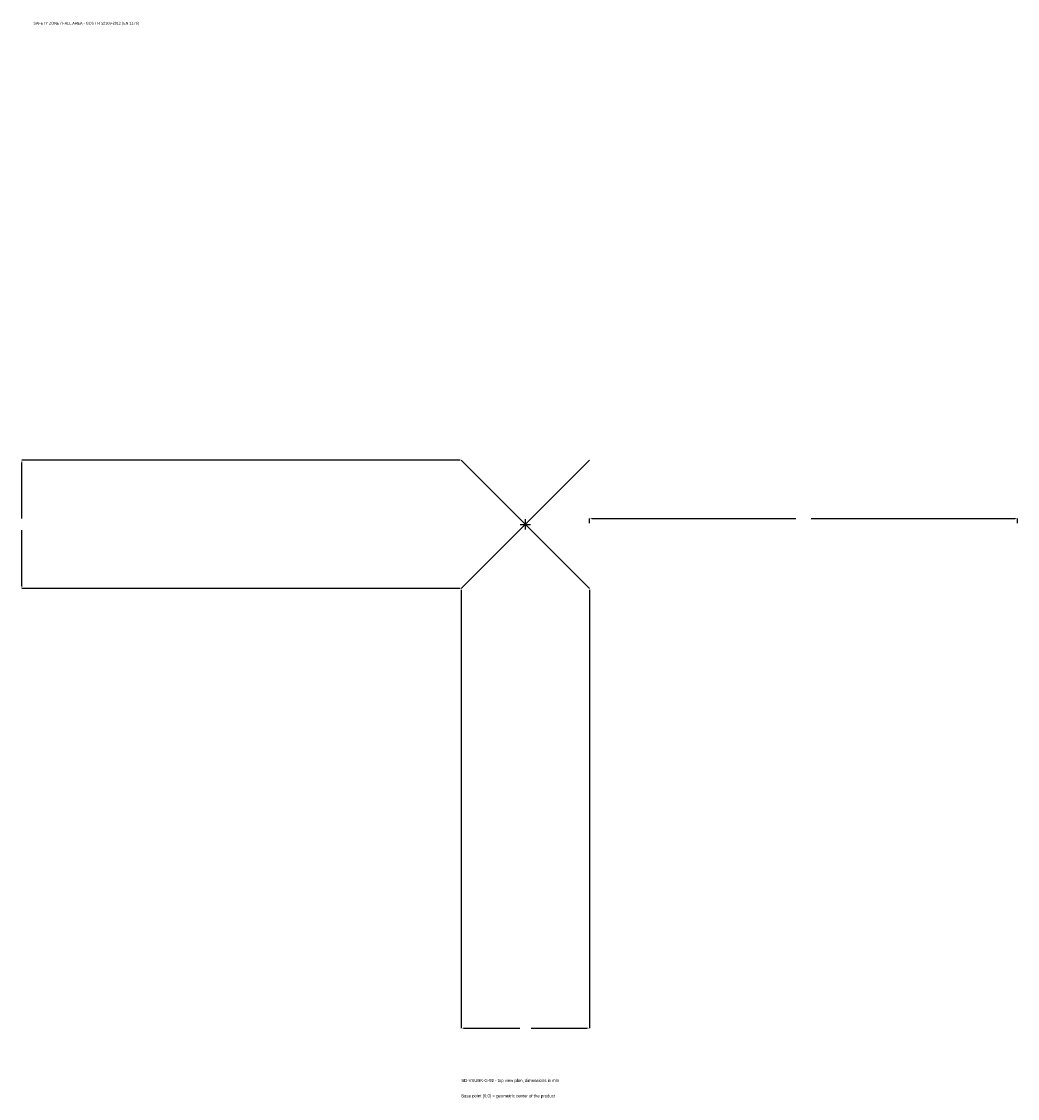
# Model space of a CAD drawing. Extents: x -1767 to 1725, y -2012 to 1763.
import ezdxf

# ---------------------------------------------------------------- set-up
doc = ezdxf.new("R2010")
doc.units = 0
for name, color, linetype in [('GP_MAF_zona_bezopasnosti', 1, 'Continuous'), ('ZSK_DANNYE', 3, 'Continuous'), ('ZSK_KONTUR', 7, 'Continuous'), ('ZSK_RAZMERY', 8, 'Continuous')]:
    doc.layers.add(name, color=color, linetype=linetype)
doc.dimstyles.new('ORION', dxfattribs={"dimtxt": 13.5, "dimasz": 8.1, "dimexe": 1.25, "dimexo": 4.05, "dimtad": 1, "dimcen": 2.5, "dimazin": 3, "dimtfac": 1, "dimtmove": 0, "dimatfit": 3})

# ---------------------------------------------------------------- blocks, each defined once
blk = doc.blocks.new('_CLOSEDFILLED')
at = {"color": 0, "linetype": 'BYBLOCK'}
blk.add_solid([(-1, 0.16), (0, 0), (-1, -0.16)], dxfattribs=at)
blk = doc.blocks.new('*D1')
for p, q in [((-225, -229.05), (-225, -1765.5)), ((225, -229.05), (225, -1765.5)), ((-216.9, -1765.5), (-20.25, -1765.5)), ((20.25, -1765.5), (216.9, -1765.5))]:
    blk.add_line(p, q)
at = {"layer": 'Defpoints'}
for p in [(-225, -225), (225, -225), (-225, -1765.5)]:
    blk.add_point(p, dxfattribs=at)
at = {"layer": 'ZSK_RAZMERY', "xscale": 8.1, "yscale": 8.1, "rotation": 180}
blk.add_blockref('_CLOSEDFILLED', (-225, -1765.5), dxfattribs=at)
at = {"layer": 'ZSK_RAZMERY', "xscale": 8.1, "yscale": 8.1}
blk.add_blockref('_CLOSEDFILLED', (225, -1765.5), dxfattribs=at)
blk = doc.blocks.new('*D2')
for p, q in [((-229.05, 225), (-1765.5, 225)), ((-1765.5, 20.25), (-1765.5, 216.9)), ((-1765.5, -216.9), (-1765.5, -20.25)), ((-229.05, -225), (-1765.5, -225))]:
    blk.add_line(p, q)
at = {"layer": 'Defpoints'}
for p in [(-225, 225), (-1765.5, -225), (-225, -225)]:
    blk.add_point(p, dxfattribs=at)
at = {"layer": 'ZSK_RAZMERY', "xscale": 8.1, "yscale": 8.1}
for p, rotation in [((-1765.5, 225), 90), ((-1765.5, -225), 270)]:
    blk.add_blockref('_CLOSEDFILLED', p, dxfattribs=dict(at, rotation=rotation))
blk = doc.blocks.new('*D3')
for p, q in [((225, 4.05), (225, 20.25)), ((233.1, 20.25), (948, 20.25)), ((1002, 20.25), (1716.9, 20.25)), ((1725, 4.05), (1725, 20.25))]:
    blk.add_line(p, q)
at = {"layer": 'Defpoints'}
for p in [(225, 20.25), (225, 0), (1725, 0)]:
    blk.add_point(p, dxfattribs=at)
at = {"layer": 'ZSK_RAZMERY', "xscale": 8.1, "yscale": 8.1, "rotation": 180}
blk.add_blockref('_CLOSEDFILLED', (225, 20.25), dxfattribs=at)
at = {"layer": 'ZSK_RAZMERY', "xscale": 8.1, "yscale": 8.1}
blk.add_blockref('_CLOSEDFILLED', (1725, 20.25), dxfattribs=at)
blk = doc.blocks.new('B1')
at = {"layer": 'ZSK_KONTUR'}
for p, q in [((-225, -225), (225, 225)), ((-225, 225), (225, -225))]:
    blk.add_line(p, q, dxfattribs=at)
at = {"layer": 'ZSK_RAZMERY'}
for p, q in [((-18, 0), (18, 0)), ((0, -18), (0, 18))]:
    blk.add_line(p, q, dxfattribs=at)
at = {"layer": 'GP_MAF_zona_bezopasnosti', "color": 1}
blk.add_text('SAFETY ZONE / FALL AREA - GOST R 52169-2012 (EN 1176)', height=9.45, dxfattribs=at).set_placement((-1725, 1752))
at = {"layer": 'ZSK_RAZMERY'}
dim = blk.add_linear_dim(base=(-1765.5, -225), p1=(-225, -225), p2=(-225, 225), angle=90, dimstyle='ORION', dxfattribs=at)
dim.commit()
dim.dimension.update_dxf_attribs({"geometry": '*D2', "text_midpoint": (-1765.5, 0)})
for base, p1, p2, picture, middle in [((225, 20.25), (225, 0), (1725, 0), '*D3', (975, 20.25)), ((-225, -1765.5), (-225, -225), (225, -225), '*D1', (0, -1765.5))]:
    dim = blk.add_linear_dim(base=base, p1=p1, p2=p2, dimstyle='ORION', dxfattribs=at)
    dim.commit()
    dim.dimension.update_dxf_attribs({"geometry": picture, "text_midpoint": middle})

msp = doc.modelspace()

# ---------------------------------------------------------------- block references
msp.add_blockref('B1', (0, 0))

# ---------------------------------------------------------------- texts
at = {"layer": 'ZSK_DANNYE', "color": 3}
msp.add_text('SD-VXUBK-G-92 - top view plan, dimensions in mm', height=10.8, dxfattribs=at).set_placement((-225, -1954.5))
at = {"layer": 'ZSK_DANNYE', "color": 7}
msp.add_text('Base point (0,0) = geometric center of the product', height=10.8, dxfattribs=at).set_placement((-225, -2008.5))

doc.saveas('drawing.dxf')
